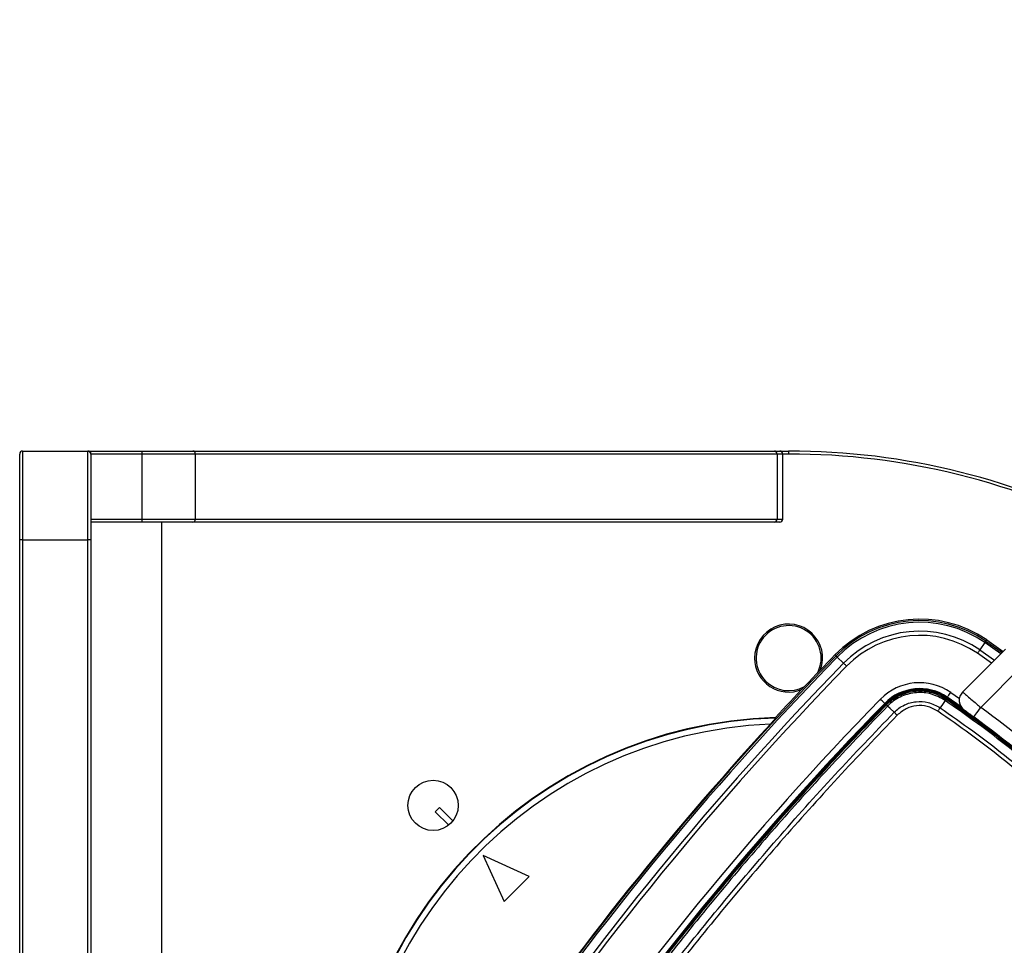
# Paper-space layout 'Wall Base Bracket' of a CAD drawing. Header units: millimetres. Extents: x 61326 to 443956, y 32752 to 406945.
# Tile 32 of 73: x 84225 to 92548, y 244780 to 252602. Entities that reach past the tile are written whole.
import ezdxf

# ---------------------------------------------------------------- set-up
doc = ezdxf.new("R2010")
doc.units = ezdxf.units.MM
doc.layers.add('COMPONENT_GEOMETRY', color=7, linetype='Continuous')
doc.styles.add('SLDTEXTSTYLE1', font='TXT', dxfattribs={"width": 0.75})
doc.dimstyles.new('SLDDIMSTYLE0', dxfattribs={"dimtxt": 2500, "dimasz": 165.1, "dimexe": 0, "dimexo": 0.0625, "dimgap": 625, "dimtad": 0, "dimtih": 1, "dimtoh": 1, "dimdec": 0, "dimlfac": 0.02, "dimrnd": 1e-09, "dimzin": 12, "dimdsep": 46, "dimtxsty": 'SLDTEXTSTYLE1', "dimsah": 1, "dimcen": 0.09, "dimadec": 0, "dimazin": 3, "dimtfac": 1, "dimtdec": 0, "dimtofl": 0, "dimtmove": 0, "dimatfit": 3, "dimfxl": 1, "dimfrac": 2, "dimtolj": 1, "dimtzin": 12, "dimarcsym": 0})

# ---------------------------------------------------------------- blocks, each defined once
blk = doc.blocks.new('_D_23')
at = {"layer": 'COMPONENT_GEOMETRY', "color": 7, "ltscale": 50}
for p, q in [((240160.5, 319828.1), (240160.5, 204975.3)), ((84224.7, 236918.1), (84224.7, 204975.3)), ((84224.7, 205134.1), (158498.2, 205134.1)), ((240160.5, 205134.1), (165887, 205134.1))]:
    blk.add_line(p, q, dxfattribs=at)
for points in [[(84224.7, 205134.1), (84389.8, 205108.7), (84389.8, 205159.5)], [(240160.5, 205134.1), (239995.4, 205159.5), (239995.4, 205108.7)]]:
    blk.add_solid(points, dxfattribs=at)
at = {"layer": 'COMPONENT_GEOMETRY', "color": 7, "ltscale": 50, "insert": (158498.2, 206372.4), "char_height": 2500, "attachment_point": 1, "style": 'SLDTEXTSTYLE1'}
blk.add_mtext('3119', dxfattribs=at)

psp = doc.layouts.new('Wall Base Bracket')

# ---------------------------------------------------------------- linework, layer by layer
at = {"color": 7, "linetype": 'Continuous', "lineweight": 25, "ltscale": 50}
for p, q in [((84249.72, 248956.63), (84799.72, 248956.63)), ((84824.72, 248956.63), (85258.51, 248956.63)), ((85687.67, 248956.63), (90603.87, 248956.63)), ((90649.72, 248956.63), (90724.72, 248956.63)), ((85258.51, 248931.63), (84824.72, 248931.63)), ((85258.51, 248931.63), (85258.51, 248381.63)), ((85710.25, 248381.63), (85710.25, 248931.63)), ((90626.46, 248931.63), (85710.25, 248931.63)), ((90626.46, 248931.63), (90626.46, 248381.63)), ((90674.72, 248381.63), (90674.72, 248931.63)), ((84824.72, 248381.63), (85258.51, 248381.63)), ((85710.25, 248381.63), (90626.46, 248381.63)), ((85258.51, 248356.63), (84824.72, 248356.63)), ((90603.87, 248356.63), (85687.67, 248356.63)), ((84224.72, 237706.63), (84224.72, 248206.63)), ((84249.72, 248206.63), (84799.72, 248206.63)), ((84249.72, 248206.63), (84249.72, 237706.63)), ((84799.72, 237706.63), (84799.72, 248206.63)), ((84824.72, 248206.63), (84824.72, 237706.63)), ((92195.81, 246920.27), (92557.3, 247281.76)), ((92383.76, 247338.21), (92341.24, 247276.37)), ((92392.04, 247350.26), (92398.99, 247360.38)), ((92398.99, 247360.38), (92538.41, 247262.87)), ((91125.32, 247225.94), (91116.53, 247234.52)), ((91135.79, 247215.74), (91189.51, 247163.34)), ((92698.72, 247140.34), (92348.41, 246790.03)), ((92055.31, 246860.49), (92059.07, 246865.95)), ((92063.7, 246872.69), (92066.18, 246876.3)), ((92182.75, 246794.93), (92066.18, 246876.3)), ((91540.23, 246821.32), (91537.1, 246824.38)), ((91550.9, 246810.92), (91546.09, 246815.61)), ((91561.61, 246801.27), (91561.59, 246801.25)), ((90615.9, 246700.62), (90613.91, 246704.99)), ((91615.77, 246750.15), (91617.11, 246748.89)), ((87772.55, 245944.15), (87737.19, 245908.8)), ((87737.19, 245908.8), (87851.05, 245794.94)), ((87886.41, 245830.29), (87772.55, 245944.15)), ((88532.69, 245360.79), (88143.78, 245537.57)), ((88143.78, 245537.57), (88320.56, 245148.66)), ((88320.56, 245148.66), (88532.69, 245360.79))]:
    psp.add_line(p, q, dxfattribs=at)
at = {"color": 8, "linetype": 'Continuous', "lineweight": 25, "ltscale": 50}
for p, q in [((90724.72, 248931.63), (90674.72, 248931.63)), ((85424.72, 248356.63), (85424.72, 237556.63)), ((92519.12, 247243.58), (92383.76, 247338.21)), ((92392.04, 247350.26), (92529.6, 247254.06)), ((92439.94, 247164.4), (92321.21, 247247.24)), ((92341.24, 247276.37), (92465.3, 247189.76)), ((92094.51, 246917.5), (92167.96, 246866.51))]:
    psp.add_line(p, q, dxfattribs=at)
at = {"color": 7, "linetype": 'Continuous', "lineweight": 25, "ltscale": 50, "flags": 128}
for points in [[(84249.72, 248956.63), (84249.72, 248947.39), (84249.72, 248919.92), (84249.72, 248874.88), (84249.72, 248813.39), (84249.72, 248736.96), (84249.72, 248647.47), (84249.72, 248547.12), (84249.72, 248438.39), (84249.72, 248323.95), (84249.72, 248206.63)], [(84799.72, 248206.63), (84799.72, 248323.95), (84799.72, 248438.39), (84799.72, 248547.12), (84799.72, 248647.47), (84799.72, 248736.96), (84799.72, 248813.39), (84799.72, 248874.88), (84799.72, 248919.92), (84799.72, 248947.39), (84799.72, 248956.63)], [(84799.72, 248956.63), (84809.21, 248956.63), (84824.72, 248956.63)], [(84824.72, 248931.63), (84824.72, 248936.51), (84824.72, 248941.2), (84824.72, 248945.52), (84824.72, 248949.31), (84824.72, 248952.41), (84824.72, 248954.73), (84824.72, 248956.15), (84824.72, 248956.63)], [(85258.51, 248956.63), (85325.26, 248956.63), (85390.68, 248956.63), (85453.47, 248956.63), (85512.4, 248956.63), (85566.29, 248956.63), (85614.07, 248956.63), (85654.8, 248956.63), (85687.67, 248956.63)], [(85258.51, 248956.63), (85258.51, 248956.15), (85258.51, 248954.73), (85258.51, 248952.41), (85258.51, 248949.31), (85258.51, 248945.52), (85258.51, 248941.2), (85258.51, 248936.51), (85258.51, 248931.63)], [(90603.87, 248956.63), (90614.48, 248956.63), (90623.75, 248956.63), (90631.63, 248956.63), (90638.12, 248956.63), (90643.18, 248956.63), (90646.81, 248956.63), (90648.99, 248956.63), (90649.72, 248956.63)], [(90724.72, 248956.63), (90724.72, 248956.15), (90724.72, 248954.73), (90724.72, 248952.41), (90724.72, 248949.31), (90724.72, 248945.52), (90724.72, 248941.2), (90724.72, 248936.51), (90724.72, 248931.63)], [(84224.72, 248206.63), (84224.72, 248320.04), (84224.72, 248430.67), (84224.72, 248535.77), (84224.72, 248632.77), (84224.72, 248719.28), (84224.72, 248793.17), (84224.72, 248852.61), (84224.72, 248896.14), (84224.72, 248922.7), (84224.72, 248931.63)], [(84824.72, 248931.63), (84824.72, 248922.7), (84824.72, 248896.14), (84824.72, 248852.61), (84824.72, 248793.17), (84824.72, 248719.28), (84824.72, 248632.77), (84824.72, 248535.77), (84824.72, 248430.67), (84824.72, 248320.04), (84824.72, 248206.63)], [(85710.25, 248931.63), (85675.66, 248931.63), (85632.79, 248931.63), (85582.49, 248931.63), (85525.76, 248931.63), (85463.73, 248931.63), (85397.63, 248931.63), (85328.77, 248931.63), (85258.51, 248931.63)], [(90674.72, 248931.63), (90673.95, 248931.63), (90671.66, 248931.63), (90667.84, 248931.63), (90662.51, 248931.63), (90655.68, 248931.63), (90647.38, 248931.63), (90637.63, 248931.63), (90626.46, 248931.63)], [(85258.51, 248381.63), (85328.77, 248381.63), (85397.63, 248381.63), (85463.73, 248381.63), (85525.76, 248381.63), (85582.49, 248381.63), (85632.79, 248381.63), (85675.66, 248381.63), (85710.25, 248381.63)], [(85258.51, 248381.63), (85258.51, 248376.75), (85258.51, 248372.06), (85258.51, 248367.74), (85258.51, 248363.95), (85258.51, 248360.84), (85258.51, 248358.53), (85258.51, 248357.11), (85258.51, 248356.63)], [(90626.46, 248381.63), (90637.63, 248381.63), (90647.38, 248381.63), (90655.68, 248381.63), (90662.51, 248381.63), (90667.84, 248381.63), (90671.66, 248381.63), (90673.95, 248381.63), (90674.72, 248381.63)], [(85687.67, 248356.63), (85654.8, 248356.63), (85614.07, 248356.63), (85566.29, 248356.63), (85512.4, 248356.63), (85453.47, 248356.63), (85390.68, 248356.63), (85325.26, 248356.63), (85258.51, 248356.63)], [(90649.72, 248356.63), (90648.99, 248356.63), (90646.81, 248356.63), (90643.18, 248356.63), (90638.12, 248356.63), (90631.63, 248356.63), (90623.75, 248356.63), (90614.48, 248356.63), (90603.87, 248356.63)], [(84249.72, 248206.63), (84244.84, 248206.63), (84240.15, 248206.63), (84235.83, 248206.63), (84232.04, 248206.63), (84228.93, 248206.63), (84226.62, 248206.63), (84225.2, 248206.63), (84224.72, 248206.63)], [(84824.72, 248206.63), (84824.24, 248206.63), (84822.82, 248206.63), (84820.51, 248206.63), (84817.4, 248206.63), (84813.61, 248206.63), (84809.29, 248206.63), (84804.6, 248206.63), (84799.72, 248206.63)], [(92383.76, 247338.21), (92385.55, 247340.81), (92387.14, 247343.14), (92388.53, 247345.16), (92389.7, 247346.86), (92390.65, 247348.24), (92391.36, 247349.26), (92391.82, 247349.94), (92392.04, 247350.26)], [(91125.32, 247225.94), (91125.6, 247225.67), (91126.18, 247225.1), (91127.08, 247224.23), (91128.27, 247223.07), (91129.75, 247221.62), (91131.51, 247219.91), (91133.53, 247217.94), (91135.79, 247215.74)], [(92321.21, 247247.24), (92323.99, 247251.28), (92326.74, 247255.28), (92329.43, 247259.2), (92332.05, 247263), (92334.56, 247266.66), (92336.95, 247270.13), (92339.18, 247273.38), (92341.24, 247276.37)], [(91214.83, 247138.66), (91211.32, 247142.08), (91207.84, 247145.47), (91204.44, 247148.79), (91201.13, 247152.02), (91197.95, 247155.11), (91194.94, 247158.05), (91192.12, 247160.8), (91189.51, 247163.34)], [(92191.68, 246783.23), (92188.84, 246785.24), (92063.7, 246872.69)], [(92066.18, 246876.3), (92066.81, 246877.21), (92068.48, 246879.64), (92071.13, 246883.49), (92074.65, 246888.62), (92078.92, 246894.83), (92083.78, 246901.89), (92089.04, 246909.55), (92094.51, 246917.5)], [(91537.1, 246824.38), (91536.3, 246825.15), (91534.2, 246827.21), (91530.85, 246830.47), (91526.4, 246834.81), (91521, 246840.08), (91514.86, 246846.06), (91508.21, 246852.54), (91501.31, 246859.28)], [(91615.77, 246750.15), (91583.58, 246780.54), (91561.61, 246801.27)], [(92047.5, 246848.86), (92029.72, 246822.76), (92005.58, 246787.33)], [(92047.47, 246848.89), (92049.21, 246851.44), (92050.76, 246853.71), (92052.09, 246855.68), (92053.21, 246857.33), (92054.1, 246858.65), (92054.75, 246859.62), (92055.16, 246860.23), (92055.31, 246860.49)], [(92289.22, 246709.44), (92290.36, 246710.98), (92293.72, 246715.57), (92299.19, 246723.02), (92306.56, 246733.04), (92315.53, 246745.26), (92325.76, 246759.19), (92336.87, 246774.31), (92348.41, 246790.03)]]:
    psp.add_lwpolyline(points, dxfattribs=at)
at = {"color": 7, "linetype": 'Continuous', "lineweight": 25, "ltscale": 2500}
psp.add_circle((87719.52, 245961.83), 212.5, dxfattribs=at)
for centre, radius, start, end in [((84249.72, 248931.63), 25, 90, 180), ((84799.72, 248931.63), 25, 0, 90), ((85686.4, 248932.78), 23.89, 357.244595, 86.949828), ((90602.6, 248932.78), 23.89, 357.243639, 86.950943), ((90649.72, 248931.63), 25, 0, 90), ((90724.72, 242956.63), 6000, 62.082597, 90), ((85686.4, 248380.48), 23.88, 273.04821, 2.757201), ((90602.6, 248380.48), 23.89, 273.04889, 2.756529), ((90649.72, 248381.63), 25, 270, 0), ((91832.46, 246536.34), 1000, 55.490831, 135.719083), ((90724.72, 247206.63), 287.5, 340.226585, 180), ((90724.72, 247206.63), 275, 333.510339, 225), ((91832.46, 246536.34), 987.72, 55.490831, 135.719083), ((91832.46, 246536.34), 973.1, 55.490831, 135.719083), ((91832.46, 246536.34), 898.06, 55.490831, 135.719083), ((91832.46, 246536.34), 862.7, 55.490831, 135.719083), ((110464.34, 228366.36), 27012.61, 135.719083, 145.723545), ((110464.34, 228366.36), 26998, 135.719083, 145.723545), ((90724.72, 247206.63), 287.5, 180, 292.444218), ((110464.34, 228366.36), 27024.89, 135.719083, 137.267), ((110464.34, 228366.36), 26922.95, 135.719083, 145.723545), ((110464.34, 228366.36), 26887.6, 135.719083, 145.723545), ((90724.72, 247206.63), 275, 225, 299.160465), ((91832.46, 246536.34), 462.55, 55.490831, 135.719083), ((91832.46, 246536.34), 412.56, 55.490831, 135.719083), ((91832.46, 246536.34), 408.18, 55.490831, 135.719083), ((91832.46, 246536.34), 400, 55.490831, 135.719083), ((86393.69, 238625.6), 10000, 46.719131, 55.490831), ((86393.69, 238625.6), 10000, 49.147412, 55.490831), ((92266.52, 246849.55), 100, 135, 234.2779), ((110464.34, 228366.36), 26487.44, 135.719083, 145.723545), ((110464.34, 228366.36), 26437.45, 135.719083, 145.723545), ((110464.34, 228366.36), 26433.07, 135.719083, 145.723545), ((110464.34, 228366.36), 26424.89, 135.719083, 145.723545), ((91456.99, 246696.4), 148.1, 45.068332, 50.648494), ((86369.59, 238649.79), 10100, 47.927635, 53.703556), ((90724.72, 242956.63), 3750, 91.693338, 358.306662), ((90724.72, 242956.63), 3745.57, 91.664902, 358.335098), ((86369.59, 238649.79), 10000, 47.956937, 53.703556), ((90724.72, 242956.63), 3695.6, 92.389452, 357.610548), ((110464.34, 228366.36), 27018.78, 137.416438, 145.723545), ((90724.72, 242956.63), 6000, 270, 27.917403)]:
    psp.add_arc(centre, radius, start, end, dxfattribs=at)
at = {"color": 8, "linetype": 'Continuous', "lineweight": 25, "ltscale": 2500}
for start, end in [(62.156283, 90), (270, 27.843717)]:
    psp.add_arc((90724.72, 242956.63), 5975, start, end, dxfattribs=at)
at = {"color": 7, "linetype": 'Continuous', "lineweight": 25, "ltscale": 50}
for points, knots in [([(91551.01, 246811.03), (91555.72, 246815.71), (91591.67, 246851.39), (91673.09, 246904.11), (91803.18, 246935.73), (91938.62, 246924.89), (92016.42, 246881.95), (92055.31, 246860.49)], [0, 0, 0, 0, 0.0363238, 0.2772866, 0.518216, 0.7591083, 1, 1, 1, 1]), ([(92047.47, 246848.89), (92010.01, 246869.56), (91935.08, 246910.91), (91804.61, 246921.36), (91679.27, 246890.93), (91600.8, 246840.14), (91566.15, 246805.77), (91561.61, 246801.27)], [0, 0, 0, 0, 0.2408148, 0.4816757, 0.7226296, 0.9636789, 1, 1, 1, 1]), ([(92195.81, 246920.27), (92197.46, 246918.86), (92200.78, 246916.05), (92226.58, 246894.12), (92264.68, 246861.67), (92307.71, 246824.92), (92336.58, 246800.18), (92348.41, 246790.03)], [0, 0, 0, 0, 0.21224717, 0.42402856, 0.63645379, 0.85095508, 1, 1, 1, 1]), ([(88631.72, 243246.42), (88770.3, 243445.68), (89047.45, 243844.19), (89483.75, 244427.44), (89934.42, 244999.09), (90390.39, 245545.67), (90850.51, 246068.32), (91235.55, 246484.87), (91472.08, 246729.43), (91550.9, 246810.92)], [0, 0, 0, 0, 0.1582173, 0.3164344, 0.4740122, 0.6315899, 0.7789697, 0.9263494, 1, 1, 1, 1]), ([(91561.59, 246801.25), (91482.75, 246719.74), (91246.15, 246475.12), (90861.01, 246058.47), (90400.77, 245535.69), (89944.68, 244988.99), (89493.88, 244417.22), (89057.48, 243833.85), (88780.26, 243435.25), (88641.65, 243235.96)], [0, 0, 0, 0, 0.0736516, 0.221033, 0.3684144, 0.5259923, 0.6835704, 0.8417851, 1, 1, 1, 1]), ([(91550.9, 246810.92), (91550.91, 246810.93), (91550.94, 246810.97), (91550.98, 246811.01), (91551.01, 246811.03)], [0, 0, 0, 0, 0.2455875, 1, 1, 1, 1]), ([(91561.61, 246801.27), (91560.08, 246802.72), (91557.03, 246805.62), (91553.78, 246808.64), (91551.58, 246810.64), (91551.2, 246810.9), (91551.01, 246811.03)], [0, 0, 0, 0, 0.2500067, 0.4999835, 0.7500314, 1, 1, 1, 1]), ([(91617.11, 246748.89), (91617.12, 246748.89), (91642.14, 246773.91), (91699.54, 246815.9), (91800.61, 246844.04), (91908.88, 246839.43), (91972.35, 246805.23), (92005.58, 246787.33)], [0, 0, 0, 0, 0.0000071, 0.2515579, 0.4934274, 0.734807, 1, 1, 1, 1]), ([(91985.87, 246758.52), (91956.48, 246774.33), (91900.35, 246804.55), (91805.03, 246808.23), (91714.56, 246784.3), (91667.01, 246744.5), (91642.77, 246724.21)], [0, 0, 0, 0, 0.2651527, 0.5065391, 0.7484358, 1, 1, 1, 1]), ([(91985.87, 246758.52), (91987.71, 246761.2), (91991.39, 246766.57), (91996.66, 246774.25), (92001.54, 246781.39), (92004.24, 246785.35), (92005.58, 246787.33)], [0, 0, 0, 0, 0.2499835, 0.4999944, 0.7499659, 1, 1, 1, 1]), ([(92005.58, 246787.33), (92097.73, 246722.63), (92374.67, 246528.19), (92816.22, 246176.14), (93317.37, 245720.51), (93773.85, 245242.34), (94189.83, 244749.31), (94433.55, 244408.1), (94555.42, 244237.49)], [0, 0, 0, 0, 0.0931497, 0.2799683, 0.4667869, 0.6531644, 0.826582, 1, 1, 1, 1]), ([(92047.5, 246848.86), (92047.5, 246848.86), (92047.49, 246848.87), (92047.48, 246848.88), (92047.47, 246848.89)], [0, 0, 0, 0, 0.0777122, 1, 1, 1, 1]), ([(92055.33, 246860.48), (92055.21, 246860.29), (92054.98, 246859.91), (92053.37, 246857.5), (92050.96, 246853.94), (92048.66, 246850.55), (92047.5, 246848.86)], [0, 0, 0, 0, 0.2500174, 0.5000094, 0.7500643, 1, 1, 1, 1]), ([(94616.95, 244279.41), (94492.28, 244453.74), (94242.93, 244802.41), (93820.12, 245301.9), (93359.67, 245782.66), (92858.12, 246237.77), (92416.5, 246589.64), (92139.63, 246784.14), (92047.5, 246848.86)], [0, 0, 0, 0, 0.1759264, 0.3518527, 0.5368032, 0.7221829, 0.9075626, 1, 1, 1, 1]), ([(92055.33, 246860.48), (92147.58, 246795.66), (92424.85, 246600.86), (92867.11, 246248.45), (93369.38, 245792.66), (93830.51, 245311.19), (94253.96, 244810.99), (94503.69, 244461.83), (94628.56, 244287.26)], [0, 0, 0, 0, 0.0924369, 0.2778181, 0.4631993, 0.6481528, 0.8240764, 1, 1, 1, 1]), ([(88699.37, 243187.68), (88763.53, 243280.66), (88956.08, 243559.7), (89287.83, 244018.04), (89708.81, 244570.97), (90154.29, 245124.98), (90625.69, 245679.21), (91111.86, 246222.3), (91448.7, 246573.36), (91617.11, 246748.89)], [0, 0, 0, 0, 0.0737205, 0.2212406, 0.3687607, 0.5262463, 0.6837317, 0.8418659, 1, 1, 1, 1]), ([(91642.77, 246724.21), (91474.51, 246548.85), (91138.01, 246198.15), (90652.29, 245655.61), (90181.3, 245101.96), (89736.2, 244548.54), (89315.56, 243996.21), (88984.06, 243538.37), (88791.64, 243259.64), (88727.52, 243166.76)], [0, 0, 0, 0, 0.1581334, 0.3162669, 0.473752, 0.6312372, 0.7787579, 0.9262788, 1, 1, 1, 1]), ([(90615.9, 246700.62), (90615.63, 246700.1), (90615.1, 246699.07), (90609.83, 246692.7), (90600.18, 246681.62), (90586.29, 246666.11), (90575.62, 246654.46), (90570.64, 246649.02)], [0, 0, 0, 0, 0.14411942, 0.28759573, 0.48615024, 0.76019816, 1, 1, 1, 1]), ([(91642.77, 246724.21), (91640.4, 246726.51), (91635.67, 246731.12), (91628.84, 246737.71), (91622.46, 246743.83), (91618.9, 246747.2), (91617.11, 246748.89)], [0, 0, 0, 0, 0.2500231, 0.5000339, 0.7500103, 1, 1, 1, 1]), ([(94526.61, 244217.78), (94405.2, 244387.79), (94162.39, 244727.82), (93747.92, 245219.13), (93293.08, 245695.6), (92793.69, 246149.59), (92353.68, 246500.35), (92077.69, 246694.07), (91985.87, 246758.52)], [0, 0, 0, 0, 0.1734181, 0.3468359, 0.5332128, 0.720031, 0.9068492, 1, 1, 1, 1]), ([(92289.22, 246709.44), (92282.94, 246714.04), (92267.62, 246725.27), (92244.77, 246741.91), (92224.51, 246756.57), (92210.78, 246766.47), (92209.01, 246767.73), (92208.13, 246768.37)], [0, 0, 0, 0, 0.14893413, 0.36335778, 0.57580494, 0.7876718, 1, 1, 1, 1])]:
    psp.add_open_spline(points, degree=3, knots=knots, dxfattribs=at)

# ---------------------------------------------------------------- dimensions: what is measured, and where the dimension line sits
at = {"layer": 'COMPONENT_GEOMETRY', "color": 7, "ltscale": 50}
dim = psp.add_linear_dim(base=(84224.72, 205134.08), p1=(240160.49, 319891.58), p2=(84224.72, 236981.63), dimstyle='SLDDIMSTYLE0', dxfattribs=at)
dim.commit()
dim.dimension.update_dxf_attribs({"geometry": '_D_23', "text_midpoint": (162192.6, 205134.08), "dimtype": 160})

doc.saveas('drawing.dxf')
